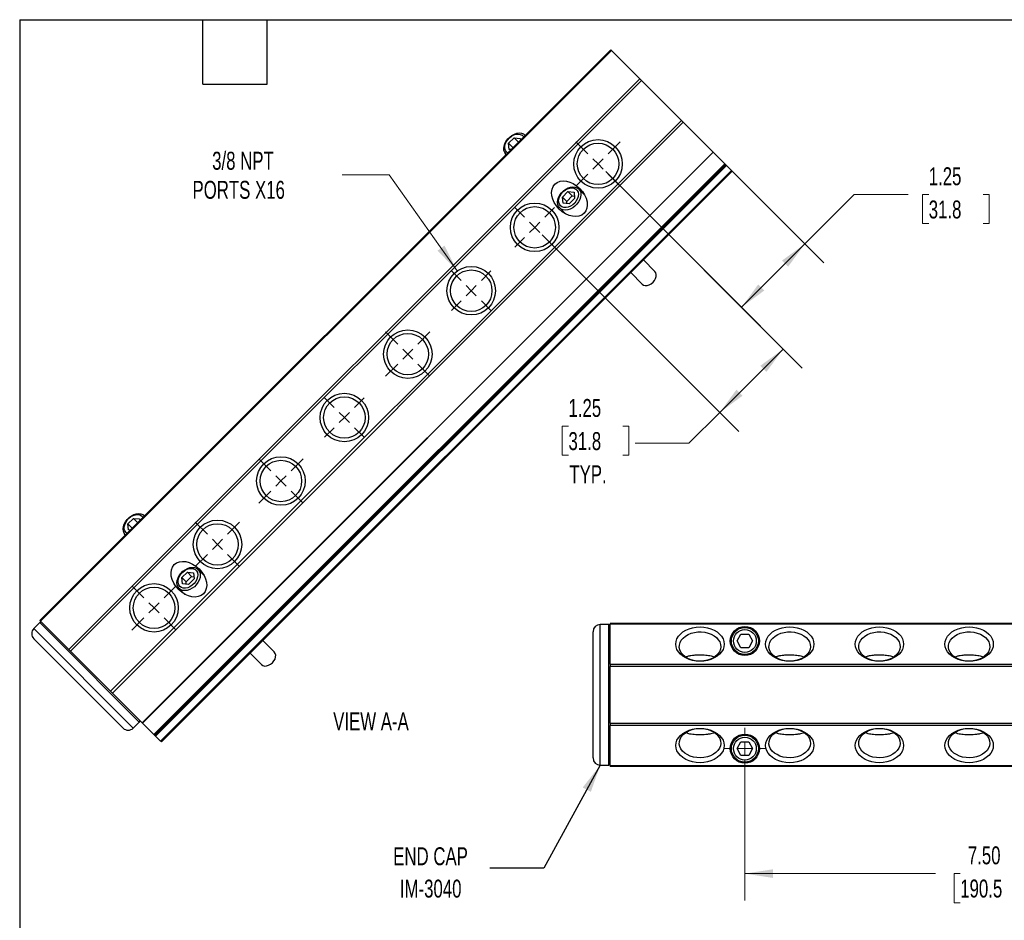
# Model space of a CAD drawing. Header units: inches. Extents: x 0.7 to 32.2, y 0.7 to 24.8.
# Tile 2 of 4: x 0.7 to 14.5, y 12.2 to 24.8. Entities that reach past the tile are written whole.
import ezdxf

# ---------------------------------------------------------------- set-up
doc = ezdxf.new("R2010")
doc.units = ezdxf.units.IN
doc.header["$LTSCALE"] = 3
doc.header["$MEASUREMENT"] = 0
doc.layers.add('TEXT', color=140, linetype='Continuous', lineweight=25)
doc.styles.add('SLDTEXTSTYLE0', font='TXT', dxfattribs={"width": 0.7})
doc.dimstyles.new('SLDDIMSTYLE0', dxfattribs={"dimtxt": 0.254883, "dimasz": 0.39, "dimexe": 0, "dimexo": 0.0625, "dimgap": 0.063721, "dimtad": 0, "dimtih": 1, "dimtoh": 1, "dimrnd": 1e-09, "dimzin": 12, "dimdsep": 46, "dimtxsty": 'SLDTEXTSTYLE0', "dimsah": 1, "dimcen": 0.09, "dimadec": 0, "dimazin": 3, "dimtfac": 1, "dimtofl": 0, "dimtmove": 0, "dimatfit": 3, "dimfxl": 0, "dimfrac": 2, "dimtolj": 1, "dimtzin": 12, "dimarcsym": 0})
doc.dimstyles.new('SLDDIMSTYLE3', dxfattribs={"dimtxt": 0.254883, "dimasz": 0.39, "dimexe": 0, "dimexo": 0.0625, "dimgap": 0.063721, "dimtad": 0, "dimtih": 1, "dimtoh": 1, "dimrnd": 1e-09, "dimzin": 4, "dimdsep": 46, "dimtxsty": 'SLDTEXTSTYLE0', "dimsah": 1, "dimcen": 0.09, "dimadec": 0, "dimazin": 1, "dimtfac": 1, "dimtofl": 0, "dimtmove": 0, "dimatfit": 3, "dimfxl": 0, "dimfrac": 2, "dimtolj": 1, "dimtzin": 12, "dimarcsym": 0})
doc.dimstyles.new('SLDDIMSTYLE4', dxfattribs={"dimtxt": 0.254883, "dimasz": 0.39, "dimexe": 0, "dimexo": 0.0625, "dimgap": 0.063721, "dimtad": 0, "dimtih": 1, "dimtoh": 1, "dimrnd": 1e-09, "dimzin": 12, "dimdsep": 46, "dimtxsty": 'SLDTEXTSTYLE0', "dimsah": 1, "dimcen": 0, "dimadec": 0, "dimazin": 3, "dimtfac": 1, "dimtofl": 0, "dimtmove": 0, "dimatfit": 3, "dimfxl": 0, "dimfrac": 2, "dimtolj": 1, "dimtzin": 12, "dimarcsym": 0})
doc.dimstyles.new('SLDDIMSTYLE5', dxfattribs={"dimtxt": 0.18, "dimasz": 0.39, "dimexe": 0, "dimexo": 0.0625, "dimgap": 0, "dimtad": 0, "dimtih": 1, "dimtoh": 1, "dimdec": 0, "dimrnd": 1e-09, "dimzin": 0, "dimdsep": 46, "dimtxsty": 'Standard', "dimsah": 1, "dimcen": 0.09, "dimadec": 0, "dimazin": 0, "dimtfac": 0.39, "dimtdec": 0, "dimtofl": 0, "dimtmove": 0, "dimatfit": 3, "dimfxl": 0, "dimfrac": 2, "dimtolj": 1, "dimtzin": 0, "dimarcsym": 0})

# ---------------------------------------------------------------- blocks, each defined once
blk = doc.blocks.new('_D_6')
at = {"color": 7, "linetype": 'Continuous', "lineweight": 0}
for p, q in [((10.855, 14.441), (10.855, 12.474)), ((18.355, 14.153), (18.355, 12.474)), ((10.855, 12.849), (13.51, 12.849)), ((13.856, 12.849), (13.77, 12.849)), ((13.77, 12.849), (13.77, 12.444)), ((14.825, 12.849), (14.911, 12.849)), ((14.911, 12.849), (14.911, 12.444)), ((18.355, 12.849), (15.171, 12.849)), ((13.77, 12.444), (13.856, 12.444)), ((14.911, 12.444), (14.825, 12.444))]:
    blk.add_line(p, q, dxfattribs=at)
at = {"color": 7, "linetype": 'Continuous', "lineweight": 18}
for points in [[(10.855, 12.849), (11.245, 12.789), (11.245, 12.909)], [(18.355, 12.849), (17.965, 12.909), (17.965, 12.789)]]:
    blk.add_solid(points, dxfattribs=at)
at = {"color": 7, "linetype": 'Continuous', "lineweight": 18, "char_height": 0.25, "attachment_point": 1, "style": 'SLDTEXTSTYLE0'}
for s, insert in [('7.50', (13.962, 13.229)), ('190.5', (13.856, 12.766))]:
    blk.add_mtext(s, dxfattribs=dict(at, insert=insert))
blk = doc.blocks.new('SW_CENTERMARKSYMBOL_2')
at = {"color": 0, "linetype": 'Continuous', "lineweight": 18}
for p, q in [((0, 0.2), (0, 0.2875)), ((-0.2, 0), (-0.2875, 0)), ((0, 0), (-0.1, 0)), ((0, 0), (0, 0.1)), ((0, 0), (0, -0.1)), ((0, 0), (0.1, 0)), ((0.2, 0), (0.2875, 0)), ((0, -0.2), (0, -0.2875))]:
    blk.add_line(p, q, dxfattribs=at)
blk = doc.blocks.new('_D_10')
at = {"color": 7, "linetype": 'Continuous', "lineweight": 0}
for p, q in [((10.519, 22.798), (11.957, 21.361)), ((8.916, 22.634), (11.073, 20.477)), ((11.691, 21.626), (12.379, 22.313)), ((12.379, 22.313), (13.129, 22.313)), ((13.417, 22.313), (13.331, 22.313)), ((13.331, 22.313), (13.331, 21.908)), ((14.174, 22.313), (14.26, 22.313)), ((14.26, 22.313), (14.26, 21.908)), ((13.331, 21.908), (13.417, 21.908)), ((14.26, 21.908), (14.174, 21.908)), ((10.808, 20.742), (11.691, 21.626))]:
    blk.add_line(p, q, dxfattribs=at)
at = {"color": 7, "linetype": 'Continuous', "lineweight": 18}
for points in [[(11.691, 21.626), (11.373, 21.393), (11.458, 21.308)], [(10.808, 20.742), (11.126, 20.976), (11.041, 21.06)]]:
    blk.add_solid(points, dxfattribs=at)
at = {"color": 7, "linetype": 'Continuous', "lineweight": 18, "char_height": 0.25, "attachment_point": 1, "style": 'SLDTEXTSTYLE0'}
for s, insert in [('1.25', (13.417, 22.693)), ('31.8', (13.417, 22.23))]:
    blk.add_mtext(s, dxfattribs=dict(at, insert=insert))
blk = doc.blocks.new('_D_11')
at = {"color": 7, "linetype": 'Continuous', "lineweight": 0}
for p, q in [((8.916, 22.634), (11.655, 19.895)), ((8.032, 21.75), (10.771, 19.011)), ((11.389, 20.16), (10.506, 19.277)), ((10.506, 19.277), (10.076, 18.847)), ((8.397, 19.085), (8.311, 19.085)), ((8.311, 19.085), (8.311, 18.68)), ((9.154, 19.085), (9.24, 19.085)), ((9.24, 19.085), (9.24, 18.68)), ((10.076, 18.847), (9.326, 18.847)), ((8.311, 18.68), (8.397, 18.68)), ((9.24, 18.68), (9.154, 18.68))]:
    blk.add_line(p, q, dxfattribs=at)
at = {"color": 7, "linetype": 'Continuous', "lineweight": 18}
for points in [[(11.389, 20.16), (11.071, 19.927), (11.156, 19.842)], [(10.506, 19.277), (10.824, 19.51), (10.739, 19.595)]]:
    blk.add_solid(points, dxfattribs=at)
at = {"color": 7, "linetype": 'Continuous', "lineweight": 18, "char_height": 0.25, "attachment_point": 1, "style": 'SLDTEXTSTYLE0'}
for s, insert in [('1.25', (8.397, 19.464)), ('31.8', (8.397, 19.002)), ('TYP.', (8.409, 18.54))]:
    blk.add_mtext(s, dxfattribs=dict(at, insert=insert))
blk = doc.blocks.new('_D_12')
at = {"color": 7, "linetype": 'Continuous', "lineweight": 0}
for p, q in [((5.899, 22.587), (5.243, 22.587)), ((6.847, 21.248), (5.899, 22.587))]:
    blk.add_line(p, q, dxfattribs=at)
at = {"color": 7, "linetype": 'Continuous', "lineweight": 18}
blk.add_solid([(6.847, 21.248), (6.67, 21.601), (6.572, 21.532)], dxfattribs=at)
at = {"color": 7, "linetype": 'Continuous', "lineweight": 18, "char_height": 0.25, "attachment_point": 1, "style": 'SLDTEXTSTYLE0'}
for s, insert in [('3/8 NPT', (3.432, 22.909)), ('PORTS X16', (3.158, 22.504))]:
    blk.add_mtext(s, dxfattribs=dict(at, insert=insert))
blk = doc.blocks.new('SW_CENTERMARKSYMBOL_5')
at = {"color": 0, "linetype": 'Continuous', "lineweight": 18}
for p, q in [((-0.141, 0.141), (-0.309, 0.309)), ((0.141, 0.141), (0.309, 0.309)), ((0, 0), (-0.071, 0.071)), ((0, 0), (-0.071, -0.071)), ((0, 0), (0.071, 0.071)), ((0, 0), (0.071, -0.071)), ((-0.141, -0.141), (-0.309, -0.309)), ((0.141, -0.141), (0.309, -0.309))]:
    blk.add_line(p, q, dxfattribs=at)
blk = doc.blocks.new('SW_CENTERMARKSYMBOL_6')
at = {"color": 0, "linetype": 'Continuous', "lineweight": 18}
for p, q in [((-0.141, 0.141), (-0.275, 0.275)), ((0.141, 0.141), (0.275, 0.275)), ((0, 0), (-0.071, 0.071)), ((0, 0), (-0.071, -0.071)), ((0, 0), (0.071, 0.071)), ((0, 0), (0.071, -0.071)), ((-0.141, -0.141), (-0.275, -0.275)), ((0.141, -0.141), (0.275, -0.275))]:
    blk.add_line(p, q, dxfattribs=at)
blk = doc.blocks.new('SW_CENTERMARKSYMBOL_7')
at = {"color": 0, "linetype": 'Continuous', "lineweight": 18}
for p, q in [((-0.141, 0.141), (-0.275, 0.275)), ((0.141, 0.141), (0.275, 0.275)), ((0, 0), (-0.071, 0.071)), ((0, 0), (-0.071, -0.071)), ((0, 0), (0.071, 0.071)), ((0, 0), (0.071, -0.071)), ((-0.141, -0.141), (-0.275, -0.275)), ((0.141, -0.141), (0.275, -0.275))]:
    blk.add_line(p, q, dxfattribs=at)
blk = doc.blocks.new('SW_CENTERMARKSYMBOL_8')
at = {"color": 0, "linetype": 'Continuous', "lineweight": 18}
for p, q in [((-0.141, 0.141), (-0.309, 0.309)), ((0.141, 0.141), (0.309, 0.309)), ((0, 0), (-0.071, 0.071)), ((0, 0), (-0.071, -0.071)), ((0, 0), (0.071, 0.071)), ((0, 0), (0.071, -0.071)), ((-0.141, -0.141), (-0.309, -0.309)), ((0.141, -0.141), (0.309, -0.309))]:
    blk.add_line(p, q, dxfattribs=at)
blk = doc.blocks.new('SW_CENTERMARKSYMBOL_9')
at = {"color": 0, "linetype": 'Continuous', "lineweight": 18}
for p, q in [((-0.141, 0.141), (-0.275, 0.275)), ((0.141, 0.141), (0.275, 0.275)), ((0, 0), (-0.071, 0.071)), ((0, 0), (-0.071, -0.071)), ((0, 0), (0.071, 0.071)), ((0, 0), (0.071, -0.071)), ((-0.141, -0.141), (-0.275, -0.275)), ((0.141, -0.141), (0.275, -0.275))]:
    blk.add_line(p, q, dxfattribs=at)
blk = doc.blocks.new('SW_CENTERMARKSYMBOL_10')
at = {"color": 0, "linetype": 'Continuous', "lineweight": 18}
for p, q in [((-0.141, 0.141), (-0.309, 0.309)), ((0.141, 0.141), (0.309, 0.309)), ((0, 0), (-0.071, 0.071)), ((0, 0), (-0.071, -0.071)), ((0, 0), (0.071, 0.071)), ((0, 0), (0.071, -0.071)), ((-0.141, -0.141), (-0.309, -0.309)), ((0.141, -0.141), (0.309, -0.309))]:
    blk.add_line(p, q, dxfattribs=at)
blk = doc.blocks.new('SW_CENTERMARKSYMBOL_11')
at = {"color": 0, "linetype": 'Continuous', "lineweight": 18}
for p, q in [((-0.141, 0.141), (-0.309, 0.309)), ((0.141, 0.141), (0.309, 0.309)), ((0, 0), (-0.071, 0.071)), ((0, 0), (-0.071, -0.071)), ((0, 0), (0.071, 0.071)), ((0, 0), (0.071, -0.071)), ((-0.141, -0.141), (-0.309, -0.309)), ((0.141, -0.141), (0.309, -0.309))]:
    blk.add_line(p, q, dxfattribs=at)
blk = doc.blocks.new('SW_CENTERMARKSYMBOL_12')
at = {"color": 0, "linetype": 'Continuous', "lineweight": 18}
for p, q in [((-0.141, 0.141), (-0.309, 0.309)), ((0.141, 0.141), (0.309, 0.309)), ((0, 0), (-0.071, 0.071)), ((0, 0), (-0.071, -0.071)), ((0, 0), (0.071, 0.071)), ((0, 0), (0.071, -0.071)), ((-0.141, -0.141), (-0.309, -0.309)), ((0.141, -0.141), (0.309, -0.309))]:
    blk.add_line(p, q, dxfattribs=at)

msp = doc.modelspace()

# ---------------------------------------------------------------- linework, layer by layer
for p, q in [((1.031, 16.376), (8.986, 24.331)), ((8.997, 24.321), (1.042, 16.366)), ((8.997, 24.321), (8.986, 24.331)), ((8.997, 24.321), (9.39, 23.927)), ((1.435, 15.972), (9.39, 23.927)), ((9.415, 23.902), (1.46, 15.947)), ((9.415, 23.902), (9.39, 23.927)), ((9.415, 23.902), (9.972, 23.346)), ((2.017, 15.391), (9.972, 23.346)), ((9.997, 23.321), (9.972, 23.346)), ((9.997, 23.321), (2.042, 15.366)), ((9.997, 23.321), (10.413, 22.904)), ((7.562, 23.027), (7.639, 23.104)), ((7.639, 23.104), (7.724, 23.095)), ((7.639, 23.104), (7.699, 23.044)), ((7.724, 23.095), (7.727, 23.072)), ((7.793, 23.138), (7.79, 23.141)), ((7.79, 23.141), (7.793, 23.138)), ((7.571, 22.942), (7.562, 23.027)), ((7.562, 23.027), (7.622, 22.967)), ((7.594, 22.939), (7.571, 22.942)), ((2.458, 14.949), (10.413, 22.904)), ((2.46, 14.947), (10.415, 22.902)), ((7.525, 22.876), (7.528, 22.873)), ((10.415, 22.902), (10.413, 22.904)), ((10.415, 22.902), (10.574, 22.743)), ((2.619, 14.788), (10.574, 22.743)), ((10.584, 22.733), (2.629, 14.778)), ((10.588, 22.729), (2.633, 14.774)), ((10.598, 22.719), (2.643, 14.764)), ((2.713, 14.694), (10.668, 22.649)), ((2.724, 14.684), (10.679, 22.639)), ((10.574, 22.743), (10.584, 22.733)), ((10.588, 22.729), (10.584, 22.733)), ((10.598, 22.719), (10.588, 22.729)), ((10.598, 22.719), (10.668, 22.649)), ((10.668, 22.649), (10.679, 22.639)), ((8.621, 22.31), (8.54, 22.391)), ((8.312, 22.277), (8.389, 22.354)), ((8.321, 22.192), (8.312, 22.277)), ((8.312, 22.277), (8.372, 22.217)), ((8.372, 22.217), (8.449, 22.294)), ((8.389, 22.354), (8.474, 22.345)), ((8.389, 22.354), (8.449, 22.294)), ((8.483, 22.26), (8.406, 22.183)), ((8.449, 22.294), (8.48, 22.291)), ((8.474, 22.345), (8.483, 22.26)), ((8.275, 22.126), (8.356, 22.045)), ((8.406, 22.183), (8.321, 22.192)), ((8.375, 22.186), (8.372, 22.217)), ((9.601, 21.242), (9.441, 21.402)), ((9.264, 21.225), (9.424, 21.065)), ((2.49, 17.835), (2.487, 17.838)), ((2.487, 17.838), (2.49, 17.835)), ((2.259, 17.724), (2.336, 17.8)), ((2.268, 17.638), (2.259, 17.724)), ((2.259, 17.724), (2.319, 17.664)), ((2.336, 17.8), (2.421, 17.792)), ((2.336, 17.8), (2.396, 17.74)), ((2.421, 17.792), (2.423, 17.768)), ((2.222, 17.572), (2.225, 17.57)), ((2.291, 17.636), (2.268, 17.638)), ((3.009, 16.974), (3.086, 17.05)), ((3.086, 17.05), (3.171, 17.042)), ((3.086, 17.05), (3.146, 16.99)), ((3.171, 17.042), (3.18, 16.956)), ((3.318, 17.007), (3.237, 17.088)), ((3.018, 16.888), (3.009, 16.974)), ((3.009, 16.974), (3.069, 16.914)), ((3.103, 16.88), (3.018, 16.888)), ((3.069, 16.914), (3.146, 16.99)), ((3.072, 16.883), (3.069, 16.914)), ((3.18, 16.956), (3.103, 16.88)), ((3.146, 16.99), (3.177, 16.987)), ((2.972, 16.822), (3.053, 16.741)), ((1.031, 16.348), (0.946, 16.263)), ((1.031, 16.376), (1.042, 16.366)), ((1.234, 16.145), (1.031, 16.348)), ((1.435, 15.972), (1.042, 16.366)), ((8.98, 16.341), (20.23, 16.341)), ((8.98, 16.341), (8.98, 16.326)), ((2.332, 14.877), (0.946, 16.263)), ((8.74, 14.461), (8.74, 16.221)), ((8.96, 16.321), (8.84, 16.321)), ((8.84, 14.361), (8.84, 16.321)), ((8.96, 15.341), (8.96, 16.321)), ((20.23, 16.326), (8.98, 16.326)), ((8.98, 15.77), (8.98, 16.326)), ((2.417, 14.962), (1.234, 16.145)), ((4.298, 15.938), (4.138, 16.098)), ((10.746, 16.091), (10.801, 16.185)), ((10.801, 15.997), (10.746, 16.091)), ((10.801, 16.185), (10.909, 16.185)), ((10.909, 16.185), (10.963, 16.091)), ((10.963, 16.091), (10.909, 15.997)), ((1.435, 15.972), (1.46, 15.947)), ((2.017, 15.391), (1.46, 15.947)), ((3.961, 15.922), (4.121, 15.762)), ((10.909, 15.997), (10.801, 15.997)), ((8.98, 15.77), (20.23, 15.77)), ((8.98, 15.77), (8.98, 15.734)), ((20.23, 15.734), (8.98, 15.734)), ((8.98, 14.948), (8.98, 15.734)), ((2.017, 15.391), (2.042, 15.366)), ((2.458, 14.949), (2.042, 15.366)), ((8.96, 14.361), (8.96, 15.341)), ((2.332, 14.877), (2.417, 14.962)), ((2.458, 14.949), (2.46, 14.947)), ((2.619, 14.788), (2.46, 14.947)), ((8.98, 14.948), (20.23, 14.948)), ((8.98, 14.948), (8.98, 14.912)), ((20.23, 14.912), (8.98, 14.912)), ((8.98, 14.356), (8.98, 14.912)), ((2.629, 14.778), (2.619, 14.788)), ((2.629, 14.778), (2.633, 14.774)), ((2.633, 14.774), (2.643, 14.764)), ((2.713, 14.694), (2.643, 14.764)), ((2.724, 14.684), (2.713, 14.694)), ((10.746, 14.591), (10.801, 14.685)), ((10.801, 14.685), (10.909, 14.685)), ((10.909, 14.685), (10.963, 14.591)), ((10.801, 14.497), (10.746, 14.591)), ((10.963, 14.591), (10.909, 14.497)), ((10.909, 14.497), (10.801, 14.497)), ((8.84, 14.361), (8.96, 14.361)), ((8.98, 14.356), (20.23, 14.356)), ((8.98, 14.356), (8.98, 14.341)), ((20.23, 14.341), (8.98, 14.341))]:
    msp.add_line(p, q)
at = {"flags": 128}
for points in [[(7.528, 22.873), (7.525, 22.876), (7.508, 22.898), (7.498, 22.925), (7.495, 22.956), (7.499, 22.989), (7.51, 23.023), (7.527, 23.057), (7.55, 23.088), (7.578, 23.115), (7.609, 23.138), (7.643, 23.156), (7.677, 23.167), (7.71, 23.171), (7.741, 23.168), (7.768, 23.158), (7.79, 23.141)], [(7.549, 22.894), (7.535, 22.906), (7.52, 22.927), (7.511, 22.953), (7.51, 22.983), (7.517, 23.015), (7.53, 23.047), (7.55, 23.077), (7.575, 23.104), (7.604, 23.127), (7.635, 23.144), (7.667, 23.153), (7.698, 23.156), (7.726, 23.151), (7.75, 23.139), (7.769, 23.121), (7.772, 23.116)], [(8.54, 22.391), (8.557, 22.369), (8.567, 22.341), (8.57, 22.31), (8.566, 22.277), (8.555, 22.243), (8.538, 22.21), (8.515, 22.179), (8.487, 22.151), (8.456, 22.128), (8.422, 22.111), (8.389, 22.1), (8.355, 22.096), (8.325, 22.099), (8.297, 22.109), (8.275, 22.126), (8.258, 22.148), (8.248, 22.175), (8.245, 22.206), (8.249, 22.239), (8.26, 22.273), (8.277, 22.307), (8.3, 22.338), (8.328, 22.365), (8.359, 22.388), (8.393, 22.406), (8.427, 22.417), (8.46, 22.421), (8.491, 22.418), (8.518, 22.408), (8.54, 22.391)], [(8.285, 22.156), (8.27, 22.177), (8.261, 22.203), (8.26, 22.233), (8.267, 22.265), (8.28, 22.297), (8.3, 22.327), (8.325, 22.354), (8.354, 22.377), (8.385, 22.394), (8.417, 22.403), (8.448, 22.406), (8.476, 22.401), (8.5, 22.389), (8.519, 22.371), (8.531, 22.347), (8.535, 22.319), (8.533, 22.288), (8.523, 22.256), (8.506, 22.224), (8.484, 22.195), (8.456, 22.17), (8.426, 22.151), (8.394, 22.137), (8.363, 22.131), (8.333, 22.132), (8.306, 22.14), (8.285, 22.156)], [(9.424, 21.065), (9.443, 21.052), (9.467, 21.046), (9.494, 21.047), (9.523, 21.055), (9.55, 21.07), (9.575, 21.091), (9.596, 21.116), (9.611, 21.143), (9.619, 21.172), (9.62, 21.199), (9.614, 21.223), (9.601, 21.242), (9.601, 21.242)], [(2.225, 17.57), (2.222, 17.572), (2.205, 17.595), (2.195, 17.622), (2.192, 17.653), (2.196, 17.686), (2.207, 17.72), (2.224, 17.753), (2.247, 17.784), (2.275, 17.812), (2.306, 17.835), (2.339, 17.853), (2.373, 17.863), (2.406, 17.867), (2.437, 17.864), (2.464, 17.854), (2.487, 17.838)], [(2.246, 17.591), (2.232, 17.602), (2.216, 17.624), (2.208, 17.65), (2.207, 17.68), (2.213, 17.712), (2.227, 17.744), (2.246, 17.774), (2.271, 17.801), (2.3, 17.824), (2.332, 17.84), (2.364, 17.85), (2.395, 17.853), (2.423, 17.848), (2.447, 17.836), (2.465, 17.818), (2.468, 17.813)], [(3.237, 17.088), (3.253, 17.065), (3.264, 17.038), (3.267, 17.007), (3.263, 16.974), (3.252, 16.94), (3.234, 16.907), (3.211, 16.876), (3.184, 16.848), (3.152, 16.825), (3.119, 16.808), (3.085, 16.797), (3.052, 16.793), (3.021, 16.796), (2.994, 16.806), (2.972, 16.822), (2.955, 16.845), (2.945, 16.872), (2.942, 16.903), (2.946, 16.936), (2.957, 16.97), (2.974, 17.003), (2.997, 17.034), (3.025, 17.062), (3.056, 17.085), (3.089, 17.103), (3.123, 17.113), (3.156, 17.117), (3.187, 17.114), (3.214, 17.104), (3.237, 17.088)], [(2.982, 16.852), (2.966, 16.874), (2.958, 16.9), (2.957, 16.93), (2.963, 16.962), (2.977, 16.994), (2.996, 17.024), (3.021, 17.051), (3.05, 17.074), (3.082, 17.09), (3.114, 17.1), (3.145, 17.103), (3.173, 17.098), (3.197, 17.086), (3.215, 17.068), (3.227, 17.044), (3.232, 17.015), (3.229, 16.984), (3.22, 16.952), (3.203, 16.921), (3.18, 16.892), (3.153, 16.867), (3.123, 16.847), (3.091, 16.834), (3.059, 16.828), (3.029, 16.829), (3.003, 16.837), (2.982, 16.852)], [(10.23, 15.809), (10.177, 15.812), (10.126, 15.821), (10.077, 15.835), (10.032, 15.855), (9.991, 15.879), (9.957, 15.908), (9.929, 15.94), (9.909, 15.974), (9.897, 16.011), (9.892, 16.048), (9.897, 16.085), (9.909, 16.122), (9.929, 16.156), (9.957, 16.188), (9.991, 16.217), (10.032, 16.241), (10.077, 16.261), (10.126, 16.275), (10.177, 16.284), (10.23, 16.287), (10.283, 16.284), (10.334, 16.275), (10.383, 16.261), (10.428, 16.241), (10.469, 16.217), (10.503, 16.188), (10.531, 16.156), (10.551, 16.122), (10.563, 16.085), (10.567, 16.048), (10.563, 16.011), (10.551, 15.974), (10.531, 15.94), (10.503, 15.908), (10.469, 15.879), (10.428, 15.855), (10.383, 15.835), (10.334, 15.821), (10.283, 15.812), (10.23, 15.809)], [(10.026, 16.158), (10.063, 16.18), (10.105, 16.198), (10.151, 16.21), (10.199, 16.217), (10.248, 16.218), (10.297, 16.212), (10.343, 16.202), (10.387, 16.185), (10.425, 16.164), (10.459, 16.139), (10.485, 16.109), (10.504, 16.078), (10.516, 16.044), (10.519, 16.009), (10.514, 15.975), (10.5, 15.941), (10.479, 15.91), (10.451, 15.882), (10.416, 15.857), (10.376, 15.837), (10.332, 15.822), (10.285, 15.813), (10.236, 15.809), (10.187, 15.812), (10.139, 15.82), (10.094, 15.833), (10.053, 15.852), (10.017, 15.875), (9.987, 15.903), (9.964, 15.933), (9.949, 15.966), (9.941, 16.001), (9.943, 16.035), (9.952, 16.069), (9.969, 16.102), (9.994, 16.132), (10.026, 16.158)], [(11.48, 15.809), (11.427, 15.812), (11.376, 15.821), (11.327, 15.835), (11.282, 15.855), (11.241, 15.879), (11.207, 15.908), (11.179, 15.94), (11.159, 15.974), (11.147, 16.011), (11.142, 16.048), (11.147, 16.085), (11.159, 16.122), (11.179, 16.156), (11.207, 16.188), (11.241, 16.217), (11.282, 16.241), (11.327, 16.261), (11.376, 16.275), (11.427, 16.284), (11.48, 16.287), (11.533, 16.284), (11.584, 16.275), (11.633, 16.261), (11.678, 16.241), (11.719, 16.217), (11.753, 16.188), (11.781, 16.156), (11.801, 16.122), (11.813, 16.085), (11.817, 16.048), (11.813, 16.011), (11.801, 15.974), (11.781, 15.94), (11.753, 15.908), (11.719, 15.879), (11.678, 15.855), (11.633, 15.835), (11.584, 15.821), (11.533, 15.812), (11.48, 15.809)], [(11.276, 16.158), (11.313, 16.18), (11.355, 16.198), (11.401, 16.21), (11.449, 16.217), (11.498, 16.218), (11.547, 16.212), (11.593, 16.202), (11.637, 16.185), (11.675, 16.164), (11.709, 16.139), (11.735, 16.109), (11.754, 16.078), (11.766, 16.044), (11.769, 16.009), (11.764, 15.975), (11.75, 15.941), (11.729, 15.91), (11.701, 15.882), (11.666, 15.857), (11.626, 15.837), (11.582, 15.822), (11.535, 15.813), (11.486, 15.809), (11.437, 15.812), (11.389, 15.82), (11.344, 15.833), (11.303, 15.852), (11.267, 15.875), (11.237, 15.903), (11.214, 15.933), (11.199, 15.966), (11.191, 16.001), (11.193, 16.035), (11.202, 16.069), (11.219, 16.102), (11.244, 16.132), (11.276, 16.158)], [(12.73, 15.809), (12.677, 15.812), (12.626, 15.821), (12.577, 15.835), (12.532, 15.855), (12.491, 15.879), (12.457, 15.908), (12.429, 15.94), (12.409, 15.974), (12.397, 16.011), (12.392, 16.048), (12.397, 16.085), (12.409, 16.122), (12.429, 16.156), (12.457, 16.188), (12.491, 16.217), (12.532, 16.241), (12.577, 16.261), (12.626, 16.275), (12.677, 16.284), (12.73, 16.287), (12.783, 16.284), (12.834, 16.275), (12.883, 16.261), (12.928, 16.241), (12.969, 16.217), (13.003, 16.188), (13.031, 16.156), (13.051, 16.122), (13.063, 16.085), (13.067, 16.048), (13.063, 16.011), (13.051, 15.974), (13.031, 15.94), (13.003, 15.908), (12.969, 15.879), (12.928, 15.855), (12.883, 15.835), (12.834, 15.821), (12.783, 15.812), (12.73, 15.809)], [(12.526, 16.158), (12.563, 16.18), (12.605, 16.198), (12.651, 16.21), (12.699, 16.217), (12.748, 16.218), (12.797, 16.212), (12.843, 16.202), (12.887, 16.185), (12.925, 16.164), (12.959, 16.139), (12.985, 16.109), (13.004, 16.078), (13.016, 16.044), (13.019, 16.009), (13.014, 15.975), (13, 15.941), (12.979, 15.91), (12.951, 15.882), (12.916, 15.857), (12.876, 15.837), (12.832, 15.822), (12.785, 15.813), (12.736, 15.809), (12.687, 15.812), (12.639, 15.82), (12.594, 15.833), (12.553, 15.852), (12.517, 15.875), (12.487, 15.903), (12.464, 15.933), (12.449, 15.966), (12.441, 16.001), (12.443, 16.035), (12.452, 16.069), (12.469, 16.102), (12.494, 16.132), (12.526, 16.158)], [(13.98, 15.809), (13.927, 15.812), (13.876, 15.821), (13.827, 15.835), (13.782, 15.855), (13.741, 15.879), (13.707, 15.908), (13.679, 15.94), (13.659, 15.974), (13.647, 16.011), (13.642, 16.048), (13.647, 16.085), (13.659, 16.122), (13.679, 16.156), (13.707, 16.188), (13.741, 16.217), (13.782, 16.241), (13.827, 16.261), (13.876, 16.275), (13.927, 16.284), (13.98, 16.287), (14.033, 16.284), (14.084, 16.275), (14.133, 16.261), (14.178, 16.241), (14.219, 16.217), (14.253, 16.188), (14.281, 16.156), (14.301, 16.122), (14.313, 16.085), (14.317, 16.048), (14.313, 16.011), (14.301, 15.974), (14.281, 15.94), (14.253, 15.908), (14.219, 15.879), (14.178, 15.855), (14.133, 15.835), (14.084, 15.821), (14.033, 15.812), (13.98, 15.809)], [(13.776, 16.158), (13.813, 16.18), (13.855, 16.198), (13.901, 16.21), (13.949, 16.217), (13.998, 16.218), (14.047, 16.212), (14.093, 16.202), (14.137, 16.185), (14.175, 16.164), (14.209, 16.139), (14.235, 16.109), (14.254, 16.078), (14.266, 16.044), (14.269, 16.009), (14.264, 15.975), (14.25, 15.941), (14.229, 15.91), (14.201, 15.882), (14.166, 15.857), (14.126, 15.837), (14.082, 15.822), (14.035, 15.813), (13.986, 15.809), (13.937, 15.812), (13.889, 15.82), (13.844, 15.833), (13.803, 15.852), (13.767, 15.875), (13.737, 15.903), (13.714, 15.933), (13.699, 15.966), (13.691, 16.001), (13.693, 16.035), (13.702, 16.069), (13.719, 16.102), (13.744, 16.132), (13.776, 16.158)], [(4.121, 15.762), (4.14, 15.748), (4.164, 15.742), (4.191, 15.743), (4.219, 15.752), (4.247, 15.767), (4.272, 15.788), (4.293, 15.813), (4.308, 15.84), (4.316, 15.868), (4.317, 15.895), (4.311, 15.919), (4.298, 15.938), (4.298, 15.938)], [(10.23, 14.395), (10.177, 14.398), (10.126, 14.407), (10.077, 14.421), (10.032, 14.441), (9.991, 14.465), (9.957, 14.494), (9.929, 14.526), (9.909, 14.56), (9.897, 14.597), (9.892, 14.634), (9.897, 14.671), (9.909, 14.708), (9.929, 14.742), (9.957, 14.774), (9.991, 14.803), (10.032, 14.827), (10.077, 14.847), (10.126, 14.861), (10.177, 14.87), (10.23, 14.873), (10.283, 14.87), (10.334, 14.861), (10.383, 14.847), (10.428, 14.827), (10.469, 14.803), (10.503, 14.774), (10.531, 14.742), (10.551, 14.708), (10.563, 14.671), (10.567, 14.634), (10.563, 14.597), (10.551, 14.56), (10.531, 14.526), (10.503, 14.494), (10.469, 14.465), (10.428, 14.441), (10.383, 14.421), (10.334, 14.407), (10.283, 14.398), (10.23, 14.395)], [(10.026, 14.813), (10.063, 14.835), (10.105, 14.853), (10.151, 14.865), (10.199, 14.871), (10.248, 14.872), (10.297, 14.867), (10.343, 14.856), (10.387, 14.84), (10.425, 14.819), (10.459, 14.793), (10.485, 14.764), (10.504, 14.732), (10.516, 14.699), (10.519, 14.664), (10.514, 14.629), (10.5, 14.596), (10.479, 14.565), (10.451, 14.537), (10.416, 14.512), (10.376, 14.492), (10.332, 14.477), (10.285, 14.468), (10.236, 14.464), (10.187, 14.466), (10.139, 14.474), (10.094, 14.488), (10.053, 14.507), (10.017, 14.53), (9.987, 14.557), (9.964, 14.588), (9.949, 14.621), (9.941, 14.655), (9.943, 14.69), (9.952, 14.724), (9.969, 14.756), (9.994, 14.786), (10.026, 14.813)], [(11.48, 14.395), (11.427, 14.398), (11.376, 14.407), (11.327, 14.421), (11.282, 14.441), (11.241, 14.465), (11.207, 14.494), (11.179, 14.526), (11.159, 14.56), (11.147, 14.597), (11.142, 14.634), (11.147, 14.671), (11.159, 14.708), (11.179, 14.742), (11.207, 14.774), (11.241, 14.803), (11.282, 14.827), (11.327, 14.847), (11.376, 14.861), (11.427, 14.87), (11.48, 14.873), (11.533, 14.87), (11.584, 14.861), (11.633, 14.847), (11.678, 14.827), (11.719, 14.803), (11.753, 14.774), (11.781, 14.742), (11.801, 14.708), (11.813, 14.671), (11.817, 14.634), (11.813, 14.597), (11.801, 14.56), (11.781, 14.526), (11.753, 14.494), (11.719, 14.465), (11.678, 14.441), (11.633, 14.421), (11.584, 14.407), (11.533, 14.398), (11.48, 14.395)], [(11.276, 14.813), (11.313, 14.835), (11.355, 14.853), (11.401, 14.865), (11.449, 14.871), (11.498, 14.872), (11.547, 14.867), (11.593, 14.856), (11.637, 14.84), (11.675, 14.819), (11.709, 14.793), (11.735, 14.764), (11.754, 14.732), (11.766, 14.699), (11.769, 14.664), (11.764, 14.629), (11.75, 14.596), (11.729, 14.565), (11.701, 14.537), (11.666, 14.512), (11.626, 14.492), (11.582, 14.477), (11.535, 14.468), (11.486, 14.464), (11.437, 14.466), (11.389, 14.474), (11.344, 14.488), (11.303, 14.507), (11.267, 14.53), (11.237, 14.557), (11.214, 14.588), (11.199, 14.621), (11.191, 14.655), (11.193, 14.69), (11.202, 14.724), (11.219, 14.756), (11.244, 14.786), (11.276, 14.813)], [(12.73, 14.395), (12.677, 14.398), (12.626, 14.407), (12.577, 14.421), (12.532, 14.441), (12.491, 14.465), (12.457, 14.494), (12.429, 14.526), (12.409, 14.56), (12.397, 14.597), (12.392, 14.634), (12.397, 14.671), (12.409, 14.708), (12.429, 14.742), (12.457, 14.774), (12.491, 14.803), (12.532, 14.827), (12.577, 14.847), (12.626, 14.861), (12.677, 14.87), (12.73, 14.873), (12.783, 14.87), (12.834, 14.861), (12.883, 14.847), (12.928, 14.827), (12.969, 14.803), (13.003, 14.774), (13.031, 14.742), (13.051, 14.708), (13.063, 14.671), (13.067, 14.634), (13.063, 14.597), (13.051, 14.56), (13.031, 14.526), (13.003, 14.494), (12.969, 14.465), (12.928, 14.441), (12.883, 14.421), (12.834, 14.407), (12.783, 14.398), (12.73, 14.395)], [(12.526, 14.813), (12.563, 14.835), (12.605, 14.853), (12.651, 14.865), (12.699, 14.871), (12.748, 14.872), (12.797, 14.867), (12.843, 14.856), (12.887, 14.84), (12.925, 14.819), (12.959, 14.793), (12.985, 14.764), (13.004, 14.732), (13.016, 14.699), (13.019, 14.664), (13.014, 14.629), (13, 14.596), (12.979, 14.565), (12.951, 14.537), (12.916, 14.512), (12.876, 14.492), (12.832, 14.477), (12.785, 14.468), (12.736, 14.464), (12.687, 14.466), (12.639, 14.474), (12.594, 14.488), (12.553, 14.507), (12.517, 14.53), (12.487, 14.557), (12.464, 14.588), (12.449, 14.621), (12.441, 14.655), (12.443, 14.69), (12.452, 14.724), (12.469, 14.756), (12.494, 14.786), (12.526, 14.813)], [(13.98, 14.395), (13.927, 14.398), (13.876, 14.407), (13.827, 14.421), (13.782, 14.441), (13.741, 14.465), (13.707, 14.494), (13.679, 14.526), (13.659, 14.56), (13.647, 14.597), (13.642, 14.634), (13.647, 14.671), (13.659, 14.708), (13.679, 14.742), (13.707, 14.774), (13.741, 14.803), (13.782, 14.827), (13.827, 14.847), (13.876, 14.861), (13.927, 14.87), (13.98, 14.873), (14.033, 14.87), (14.084, 14.861), (14.133, 14.847), (14.178, 14.827), (14.219, 14.803), (14.253, 14.774), (14.281, 14.742), (14.301, 14.708), (14.313, 14.671), (14.317, 14.634), (14.313, 14.597), (14.301, 14.56), (14.281, 14.526), (14.253, 14.494), (14.219, 14.465), (14.178, 14.441), (14.133, 14.421), (14.084, 14.407), (14.033, 14.398), (13.98, 14.395)], [(13.776, 14.813), (13.813, 14.835), (13.855, 14.853), (13.901, 14.865), (13.949, 14.871), (13.998, 14.872), (14.047, 14.867), (14.093, 14.856), (14.137, 14.84), (14.175, 14.819), (14.209, 14.793), (14.235, 14.764), (14.254, 14.732), (14.266, 14.699), (14.269, 14.664), (14.264, 14.629), (14.25, 14.596), (14.229, 14.565), (14.201, 14.537), (14.166, 14.512), (14.126, 14.492), (14.082, 14.477), (14.035, 14.468), (13.986, 14.464), (13.937, 14.466), (13.889, 14.474), (13.844, 14.488), (13.803, 14.507), (13.767, 14.53), (13.737, 14.557), (13.714, 14.588), (13.699, 14.621), (13.691, 14.655), (13.693, 14.69), (13.702, 14.724), (13.719, 14.756), (13.744, 14.786), (13.776, 14.813)]]:
    msp.add_lwpolyline(points, dxfattribs=at)
for centre, radius in [((8.809, 22.74), 0.338), ((8.809, 22.74), 0.289), ((7.926, 21.856), 0.338), ((7.926, 21.856), 0.289), ((7.042, 20.973), 0.338), ((7.042, 20.973), 0.289), ((6.158, 20.089), 0.338), ((6.158, 20.089), 0.289), ((5.274, 19.205), 0.338), ((5.274, 19.205), 0.289), ((4.39, 18.321), 0.338), ((4.39, 18.321), 0.289), ((3.506, 17.437), 0.338), ((3.506, 17.437), 0.289), ((2.622, 16.553), 0.338), ((2.622, 16.553), 0.289), ((10.855, 16.091), 0.203), ((10.855, 16.091), 0.188), ((10.855, 16.091), 0.159), ((10.855, 14.591), 0.203), ((10.855, 14.591), 0.188), ((10.855, 14.591), 0.159)]:
    msp.add_circle(centre, radius)
for centre, radius, start, end in [((1.045, 16.334), 0.02, 45, 135), ((1.017, 16.193), 0.1, 135, 225), ((8.84, 16.221), 0.1, 90, 180), ((8.96, 16.301), 0.02, 0, 90), ((2.403, 14.976), 0.02, 315, 45), ((2.262, 14.948), 0.1, 225, 315), ((8.84, 14.461), 0.1, 180, 270), ((8.96, 14.381), 0.02, 270, 0)]:
    msp.add_arc(centre, radius, start, end)
for centre in [(8.411, 22.255), (3.107, 16.952)]:
    msp.add_ellipse(centre, major_axis=(0.203, -0.203), ratio=0.707107)
for points, knots in [([(2.191, 14.877), (2.191, 14.877), (2.191, 14.877), (2.19, 14.878), (2.19, 14.878), (2.189, 14.879), (2.188, 14.881), (2.186, 14.882), (2.185, 14.884), (2.183, 14.886), (2.18, 14.888), (2.175, 14.894), (2.163, 14.905), (2.141, 14.927), (2.114, 14.954), (2.073, 14.995), (2.011, 15.057), (1.921, 15.147), (1.816, 15.252), (1.696, 15.372), (1.569, 15.5), (1.441, 15.627), (1.321, 15.747), (1.216, 15.852), (1.126, 15.942), (1.065, 16.004), (1.023, 16.045), (0.996, 16.072), (0.975, 16.094), (0.962, 16.107), (0.955, 16.114), (0.951, 16.117), (0.948, 16.12), (0.947, 16.122), (0.947, 16.122), (0.946, 16.122)], [0, 0, 0, 0, 0.006591, 0.013172, 0.019744, 0.026312, 0.032876, 0.039441, 0.046009, 0.052583, 0.059166, 0.06576, 0.097938, 0.130123, 0.161013, 0.19191, 0.250137, 0.308363, 0.370078, 0.434358, 0.500002, 0.565646, 0.629926, 0.69164, 0.749867, 0.808093, 0.838983, 0.869881, 0.902058, 0.934243, 0.947415, 0.960554, 0.973682, 0.986824, 1, 1, 1, 1]), ([(10.026, 15.868), (10.037, 15.872), (10.061, 15.881), (10.103, 15.89), (10.149, 15.896), (10.196, 15.899), (10.244, 15.9), (10.302, 15.897), (10.369, 15.89), (10.409, 15.876), (10.428, 15.869)], [0, 0, 0, 0, 0.108077, 0.219069, 0.327215, 0.43911, 0.537483, 0.639145, 0.825491, 1, 1, 1, 1]), ([(11.276, 15.868), (11.287, 15.872), (11.311, 15.881), (11.353, 15.89), (11.399, 15.896), (11.446, 15.899), (11.494, 15.9), (11.552, 15.897), (11.619, 15.89), (11.659, 15.876), (11.678, 15.869)], [0, 0, 0, 0, 0.108077, 0.219069, 0.327215, 0.43911, 0.537483, 0.639145, 0.825491, 1, 1, 1, 1]), ([(12.526, 15.868), (12.537, 15.872), (12.561, 15.881), (12.603, 15.89), (12.649, 15.896), (12.696, 15.899), (12.744, 15.9), (12.802, 15.897), (12.869, 15.89), (12.909, 15.876), (12.928, 15.869)], [0, 0, 0, 0, 0.1080766, 0.2190685, 0.327215, 0.4391101, 0.5374828, 0.6391448, 0.8254905, 1, 1, 1, 1]), ([(13.776, 15.868), (13.787, 15.872), (13.811, 15.881), (13.853, 15.89), (13.899, 15.896), (13.946, 15.899), (13.994, 15.9), (14.052, 15.897), (14.119, 15.89), (14.159, 15.876), (14.178, 15.869)], [0, 0, 0, 0, 0.108077, 0.219069, 0.327215, 0.43911, 0.537483, 0.639145, 0.825491, 1, 1, 1, 1]), ([(10.428, 14.813), (10.425, 14.811), (10.412, 14.803), (10.379, 14.796), (10.335, 14.788), (10.286, 14.784), (10.223, 14.782), (10.148, 14.785), (10.077, 14.794), (10.044, 14.809), (10.03, 14.815)], [0, 0, 0, 0, 0.033074, 0.145359, 0.260995, 0.370643, 0.484431, 0.678833, 0.868932, 1, 1, 1, 1]), ([(11.678, 14.813), (11.675, 14.811), (11.662, 14.803), (11.629, 14.796), (11.585, 14.788), (11.536, 14.784), (11.473, 14.782), (11.398, 14.785), (11.327, 14.794), (11.294, 14.809), (11.28, 14.815)], [0, 0, 0, 0, 0.033074, 0.145359, 0.260995, 0.370643, 0.484431, 0.678833, 0.868932, 1, 1, 1, 1]), ([(12.928, 14.813), (12.925, 14.811), (12.912, 14.803), (12.879, 14.796), (12.835, 14.788), (12.786, 14.784), (12.723, 14.782), (12.648, 14.785), (12.577, 14.794), (12.544, 14.809), (12.53, 14.815)], [0, 0, 0, 0, 0.033074, 0.145359, 0.260995, 0.370643, 0.484431, 0.678833, 0.868932, 1, 1, 1, 1]), ([(14.178, 14.813), (14.175, 14.811), (14.162, 14.803), (14.129, 14.796), (14.085, 14.788), (14.036, 14.784), (13.973, 14.782), (13.898, 14.785), (13.827, 14.794), (13.794, 14.809), (13.78, 14.815)], [0, 0, 0, 0, 0.033074, 0.145359, 0.260995, 0.370643, 0.484431, 0.678833, 0.868932, 1, 1, 1, 1])]:
    msp.add_open_spline(points, degree=3, knots=knots)
at = {"layer": 'TEXT'}
for p, q in [((0.75, 24.75), (32.25, 24.75)), ((0.75, 24.75), (0.75, 0.75)), ((3.3, 23.85), (3.3, 24.75)), ((4.2, 23.85), (4.2, 24.75)), ((3.3, 23.85), (4.2, 23.85))]:
    msp.add_line(p, q, dxfattribs=at)

# ---------------------------------------------------------------- block references
at = {"color": 7, "linetype": 'Continuous', "lineweight": 0}
for name, p in [('SW_CENTERMARKSYMBOL_5', (8.809, 22.74)), ('SW_CENTERMARKSYMBOL_6', (7.926, 21.856)), ('SW_CENTERMARKSYMBOL_7', (7.042, 20.973)), ('SW_CENTERMARKSYMBOL_8', (6.158, 20.089)), ('SW_CENTERMARKSYMBOL_9', (5.274, 19.205)), ('SW_CENTERMARKSYMBOL_10', (4.39, 18.321)), ('SW_CENTERMARKSYMBOL_11', (3.506, 17.437)), ('SW_CENTERMARKSYMBOL_12', (2.622, 16.553)), ('SW_CENTERMARKSYMBOL_2', (10.855, 14.591))]:
    msp.add_blockref(name, p, dxfattribs=at)

# ---------------------------------------------------------------- texts
at = {"color": 7, "linetype": 'Continuous', "lineweight": 0, "char_height": 0.25, "attachment_point": 2, "style": 'SLDTEXTSTYLE0'}
for s, insert in [('VIEW A-A', (5.645, 15.097)), ('END CAP', (6.475, 13.216)), ('IM-3040', (6.477, 12.765))]:
    msp.add_mtext(s, dxfattribs=dict(at, insert=insert))

# ---------------------------------------------------------------- dimensions: what is measured, and where the dimension line sits
at = {"color": 7, "linetype": 'Continuous', "lineweight": 18}
dim = msp.add_diameter_dim_2p(p1=(7.237, 20.697), p2=(6.847, 21.248), text='3/8 NPT\\PPORTS X16', dimstyle='SLDDIMSTYLE4', override={"dimpost": '<>'}, dxfattribs=at)
dim.commit()
dim.dimension.update_dxf_attribs({"geometry": '_D_12', "text_midpoint": (4.107, 22.587), "dimtype": 163})
dim = msp.add_linear_dim(base=(10.808, 20.742), p1=(10.413, 22.904), p2=(8.809, 22.74), angle=45, dimstyle='SLDDIMSTYLE0', dxfattribs=at)
dim.commit()
dim.dimension.update_dxf_attribs({"geometry": '_D_10', "text_midpoint": (12.379, 22.313), "dimtype": 160})
dim = msp.add_linear_dim(base=(11.389, 20.16), p1=(7.926, 21.856), p2=(8.809, 22.74), angle=45, text='<>\\PTYP.', dimstyle='SLDDIMSTYLE0', dxfattribs=at)
dim.commit()
dim.dimension.update_dxf_attribs({"geometry": '_D_11', "text_midpoint": (10.076, 18.847), "dimtype": 160})
dim = msp.add_linear_dim(base=(10.855, 12.849), p1=(18.355, 14.303), p2=(10.855, 14.591), dimstyle='SLDDIMSTYLE3', dxfattribs=at)
dim.commit()
dim.dimension.update_dxf_attribs({"geometry": '_D_6', "text_midpoint": (14.34, 12.849), "dimtype": 160})

# ---------------------------------------------------------------- leaders
at = {"color": 7, "linetype": 'Continuous', "lineweight": 0}
msp.add_leader([(8.84, 14.361), (8.052, 12.927), (7.302, 12.927)], dimstyle='SLDDIMSTYLE5', dxfattribs=at)

doc.saveas('drawing.dxf')
